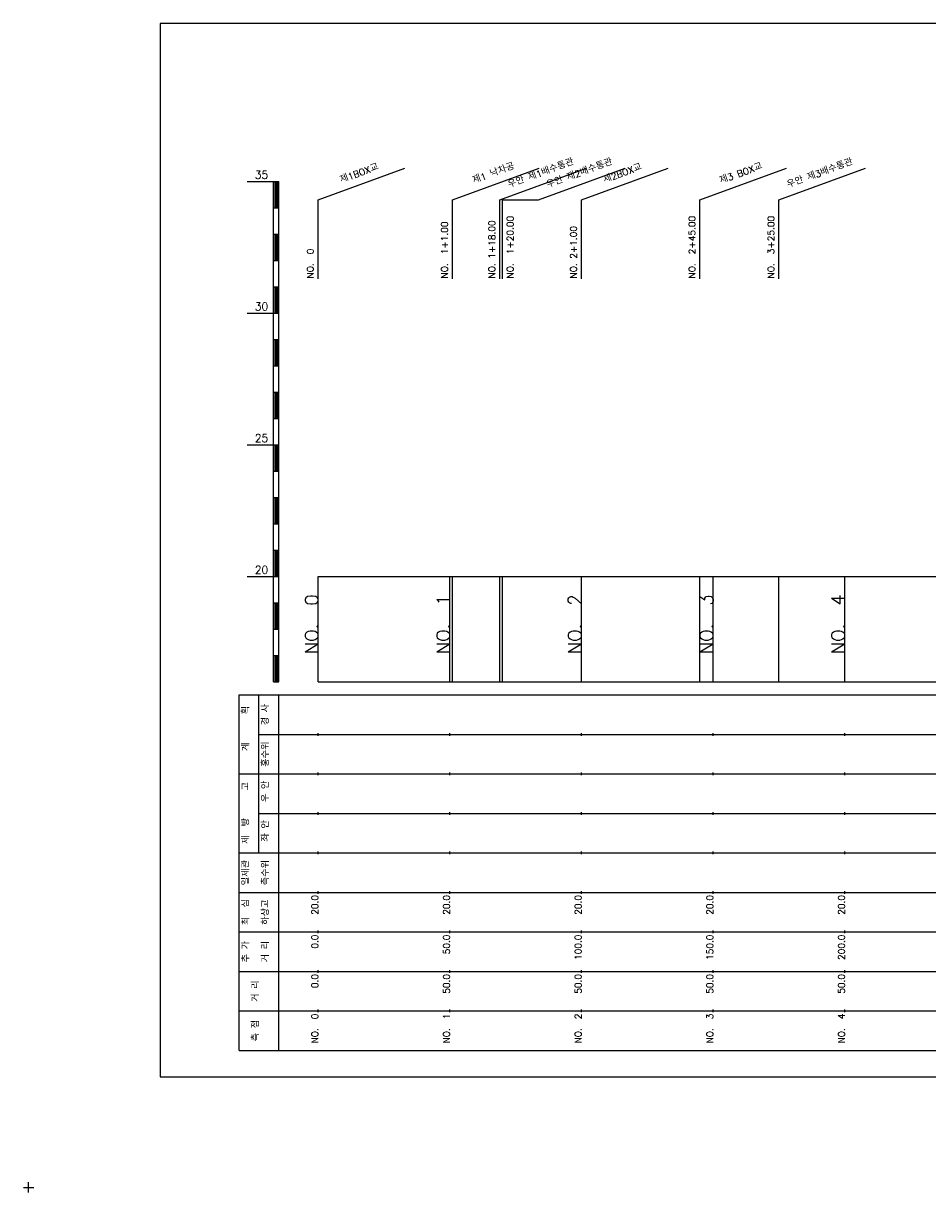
# Model space of a CAD drawing. Extents: x -2 to 685, y -2 to 925.
# Tile 1 of 4: x -2 to 342, y -2 to 442. Entities that reach past the tile are written whole.
import ezdxf
from ezdxf.enums import TextEntityAlignment as Align

# ---------------------------------------------------------------- set-up
doc = ezdxf.new("R2010")
doc.units = 0
doc.header["$LTSCALE"] = 5
for name, color, linetype in [('BOX', 5, 'CONTINUOUS'), ('DT1', 3, 'CONTINUOUS'), ('LT1', 4, 'CONTINUOUS'), ('ST1', 7, 'CONTINUOUS')]:
    doc.layers.add(name, color=color, linetype=linetype)
doc.styles.add('GHS', font='ROMANS.shx', dxfattribs={"bigfont": 'GHS.shx'})

msp = doc.modelspace()

# ---------------------------------------------------------------- linework, layer by layer
at = {"layer": 'BOX'}
msp.add_lwpolyline([(50, 42), (650, 42), (650, 442), (50, 442), (50, 42)], dxfattribs=at)
at = {"layer": 'DT1', "linetype": 'CONTINUOUS'}
msp.add_line((180, 375), (193.69, 375), dxfattribs=at)
at = {"layer": 'LT1', "linetype": 'CONTINUOUS'}
for p, q in [((110, 375), (142.89, 386.97)), ((161, 375), (193.89, 386.97)), ((179, 375), (211.89, 386.97)), ((193.69, 375), (226.57, 386.97)), ((210, 375), (242.89, 386.97)), ((255, 375), (287.89, 386.97)), ((285, 375), (317.89, 386.97)), ((110, 345), (110, 375)), ((161, 345), (161, 375)), ((179, 345), (179, 375)), ((180, 345), (180, 375)), ((210, 345), (210, 375)), ((255, 345), (255, 375)), ((285, 345), (285, 375))]:
    msp.add_line(p, q, dxfattribs=at)
at = {"layer": 'LT1'}
for p, q in [((83, 382), (93, 382)), ((93, 192), (93, 382)), ((93, 382), (95, 382)), ((95, 192), (95, 382)), ((93.5, 381.8), (93.5, 372.2)), ((94, 381.8), (94, 372.2)), ((94.5, 381.8), (94.5, 372.2)), ((93, 372), (95, 372)), ((93, 362), (95, 362)), ((93.5, 361.8), (93.5, 352.2)), ((94, 361.8), (94, 352.2)), ((94.5, 361.8), (94.5, 352.2)), ((93, 352), (95, 352)), ((93, 342), (95, 342)), ((93.5, 341.8), (93.5, 332.2)), ((94, 341.8), (94, 332.2)), ((94.5, 341.8), (94.5, 332.2)), ((83, 332), (93, 332)), ((93, 332), (95, 332)), ((93, 322), (95, 322)), ((93.5, 321.8), (93.5, 312.2)), ((94, 321.8), (94, 312.2)), ((94.5, 321.8), (94.5, 312.2)), ((93, 312), (95, 312)), ((93, 302), (95, 302)), ((93.5, 301.8), (93.5, 292.2)), ((94, 301.8), (94, 292.2)), ((94.5, 301.8), (94.5, 292.2)), ((93, 292), (95, 292)), ((83, 282), (93, 282)), ((93, 282), (95, 282)), ((93.5, 281.8), (93.5, 272.2)), ((94, 281.8), (94, 272.2)), ((94.5, 281.8), (94.5, 272.2)), ((93, 272), (95, 272)), ((93, 262), (95, 262)), ((93.5, 261.8), (93.5, 252.2)), ((94, 261.8), (94, 252.2)), ((94.5, 261.8), (94.5, 252.2)), ((93, 252), (95, 252)), ((93, 242), (95, 242)), ((93.5, 241.8), (93.5, 232.2)), ((94, 241.8), (94, 232.2)), ((94.5, 241.8), (94.5, 232.2)), ((83, 232), (93, 232)), ((93, 232), (95, 232)), ((110, 192), (110, 232)), ((160, 192), (160, 232)), ((161, 192), (161, 232)), ((179, 192), (179, 232)), ((180, 192), (180, 232)), ((210, 192), (210, 232)), ((255, 192), (255, 232)), ((260, 192), (260, 232)), ((285, 192), (285, 232)), ((310, 192), (310, 232)), ((110, 225.69), (110, 226.69)), ((160, 225.69), (160, 226.69)), ((210, 225.69), (210, 226.69)), ((260, 225.69), (260, 226.69)), ((310, 225.69), (310, 226.69)), ((93, 222), (95, 222)), ((93.5, 221.8), (93.5, 212.2)), ((94, 221.8), (94, 212.2)), ((94.5, 221.8), (94.5, 212.2)), ((93, 212), (95, 212)), ((93, 202), (95, 202)), ((93.5, 201.8), (93.5, 192.2)), ((94, 201.8), (94, 192.2)), ((94.5, 201.8), (94.5, 192.2)), ((93, 192), (95, 192)), ((110, 192), (610, 192)), ((110, 171.5), (110, 172.5)), ((160, 171.5), (160, 172.5)), ((210, 171.5), (210, 172.5)), ((260, 171.5), (260, 172.5)), ((310, 171.5), (310, 172.5)), ((110, 156.5), (110, 157.5)), ((160, 156.5), (160, 157.5)), ((210, 156.5), (210, 157.5)), ((260, 156.5), (260, 157.5)), ((310, 156.5), (310, 157.5)), ((110, 141.5), (110, 142.5)), ((160, 141.5), (160, 142.5)), ((210, 141.5), (210, 142.5)), ((260, 141.5), (260, 142.5)), ((310, 141.5), (310, 142.5)), ((110, 126.5), (110, 127.5)), ((160, 126.5), (160, 127.5)), ((210, 126.5), (210, 127.5)), ((260, 126.5), (260, 127.5)), ((310, 126.5), (310, 127.5)), ((110, 111.5), (110, 112.5)), ((160, 111.5), (160, 112.5)), ((210, 111.5), (210, 112.5)), ((260, 111.5), (260, 112.5)), ((310, 111.5), (310, 112.5)), ((110, 96.5), (110, 97.5)), ((160, 96.5), (160, 97.5)), ((210, 96.5), (210, 97.5)), ((260, 96.5), (260, 97.5)), ((310, 96.5), (310, 97.5)), ((110, 81.5), (110, 82.5)), ((160, 81.5), (160, 82.5)), ((210, 81.5), (210, 82.5)), ((260, 81.5), (260, 82.5)), ((310, 81.5), (310, 82.5)), ((110, 66.5), (110, 67.5)), ((160, 66.5), (160, 67.5)), ((210, 66.5), (210, 67.5)), ((260, 66.5), (260, 67.5)), ((310, 66.5), (310, 67.5))]:
    msp.add_line(p, q, dxfattribs=at)
msp.add_lwpolyline([(110, 232), (160, 232), (210, 232), (260, 232), (310, 232), (360, 232), (410, 232), (460, 232), (510, 232), (560, 232), (610, 232)], dxfattribs=at)
at = {"layer": 'ST1'}
for p, q in [((80, 52), (80, 187)), ((80, 187), (623, 187)), ((87.5, 157), (87.5, 187)), ((95, 52), (95, 187)), ((87.5, 172), (623, 172)), ((80, 157), (623, 157)), ((87.5, 127), (87.5, 157)), ((87.5, 142), (623, 142)), ((80, 127), (623, 127)), ((80, 112), (623, 112)), ((80, 97), (623, 97)), ((80, 82), (623, 82)), ((80, 67), (623, 67)), ((80, 52), (623, 52)), ((-2, 0), (2, 0)), ((0, -2), (0, 2))]:
    msp.add_line(p, q, dxfattribs=at)

# ---------------------------------------------------------------- texts
at = {"layer": 'DT1', "linetype": 'CONTINUOUS', "style": 'GHS'}
for s, rotation, p in [('제1BOX교', 20, (126, 383.99)), ('제1 낙차공', 20, (177, 383.99)), ('우안 제1배수통관', 20, (195, 383.99)), ('우안 제2배수통관', 20, (209.69, 383.99)), ('제2BOX교', 20, (226, 383.99)), ('제3 BOX교', 20, (271, 383.99)), ('우안 제3배수통관', 20, (301, 383.99)), ('경 사', 90, (91.25, 179.5)), ('  획', 90, (83.75, 179.5)), ('홍수위', 90, (91.25, 164.5)), ('   계', 90, (83.75, 164.5)), ('   고', 90, (83.75, 149.5)), (' 우 안', 90, (91.25, 149.5)), (' 제  방', 90, (83.75, 134.5)), (' 좌 안', 90, (91.25, 134.5)), ('일제관', 90, (83.75, 119.5)), ('측수위', 90, (91.25, 119.5)), ('최  심', 90, (83.75, 104.5)), ('하상고', 90, (91.25, 104.5)), ('추 가', 90, (83.75, 89.5)), ('거 리', 90, (91.25, 89.5)), ('거 리', 90, (87.5, 74.5)), ('측 점', 90, (87.5, 59.5))]:
    msp.add_text(s, height=2.5, rotation=rotation, dxfattribs=at).set_placement(p, align=Align.CENTER)
at = {"layer": 'DT1', "style": 'GHS'}
for s, p in [('35', (91, 383)), ('30', (91, 333)), ('25', (91, 283)), ('20', (91, 233))]:
    msp.add_text(s, height=3, dxfattribs=at).set_placement(p, align=Align.RIGHT)
at = {"layer": 'DT1', "linetype": 'CONTINUOUS', "style": 'GHS'}
for s, p in [('NO.  1+20.00', (184.18, 345.12)), ('NO.  2+45.00', (253.25, 345.12)), ('NO.  3+25.00', (283.25, 345.12)), ('NO.  1+1.00', (159.25, 345.12)), ('NO. 1+18.00', (177.25, 345.12)), ('NO. 2+1.00', (208.25, 345.12)), ('NO.  0 ', (108.25, 345.12))]:
    msp.add_text(s, height=2.5, rotation=90, dxfattribs=at).set_placement(p)
at = {"layer": 'DT1', "style": 'GHS'}
for s, height, p in [('NO.  0', 5, (110, 225.19)), ('NO.  1', 5, (160, 225.19)), ('NO.  2', 5, (210, 225.19)), ('NO.  3', 5, (260, 225.19)), ('NO.  4', 5, (310, 225.19)), (' 20.0', 2.5, (110, 111)), (' 20.0', 2.5, (160, 111)), (' 20.0', 2.5, (210, 111)), (' 20.0', 2.5, (260, 111)), (' 20.0', 2.5, (310, 111)), ('     0.0', 2.5, (110, 96)), ('    50.0', 2.5, (160, 96)), ('   100.0', 2.5, (210, 96)), ('   150.0', 2.5, (260, 96)), ('   200.0', 2.5, (310, 96)), ('   0.0', 2.5, (110, 81)), ('  50.0', 2.5, (160, 81)), ('  50.0', 2.5, (210, 81)), ('  50.0', 2.5, (260, 81)), ('  50.0', 2.5, (310, 81)), ('NO.  0', 2.5, (110, 66)), ('NO.  1', 2.5, (160, 66)), ('NO.  2', 2.5, (210, 66)), ('NO.  3', 2.5, (260, 66)), ('NO.  4', 2.5, (310, 66))]:
    msp.add_text(s, height=height, rotation=90, dxfattribs=at).set_placement(p, align=Align.RIGHT)

doc.saveas('drawing.dxf')
